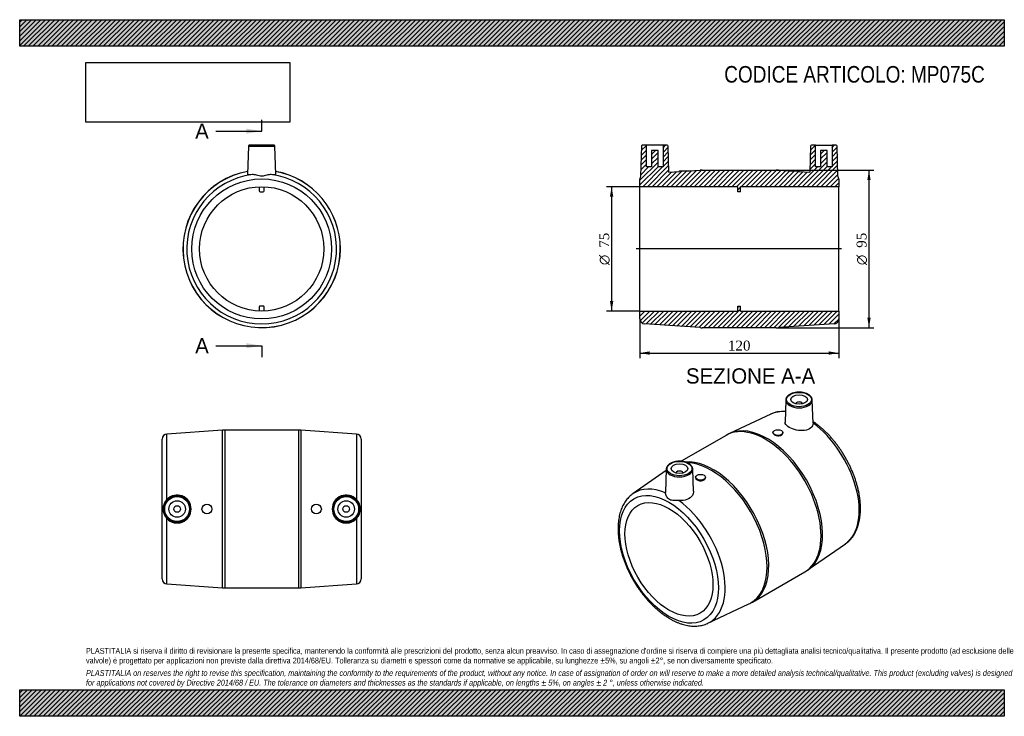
# Model space of a CAD drawing. Header units: millimetres. Extents: x 0 to 594, y 0 to 420.
import ezdxf
from ezdxf.enums import TextEntityAlignment as Align
from ezdxf.lldxf.tags import DXFTag

# ---------------------------------------------------------------- set-up
doc = ezdxf.new("R2010")
doc.units = ezdxf.units.MM
doc.header["$LTSCALE"] = 2
for name, color, linetype in [('Default', 7, 'Continuous'), ('DV4_Default', 7, 'Continuous'), ('MP075C', 7, 'Continuous')]:
    doc.layers.add(name, color=color, linetype=linetype)
doc.styles.add('SEACAD_Solid_Edge_ANSI', font='seans.ttf')
doc.styles.add('SEACAD_Solid_Edge_ANSI1_Symbols', font='semeca1.ttf')
doc.styles.add('SEACAD_Times_New_Roman', font='times.ttf')
tags = doc.linetypes.add('CENTER2', pattern=[28.575, 19.05, -3.175, 3.175, -3.175]).pattern_tags.tags
tags[10:11] = [DXFTag(74, 4), DXFTag(75, 0), DXFTag(340, '0'), DXFTag(46, 0.0), DXFTag(50, 0.0), DXFTag(44, 0.0), DXFTag(45, 0.0)]
tags[8:9] = [DXFTag(74, 4), DXFTag(75, 0), DXFTag(340, '0'), DXFTag(46, 0.0), DXFTag(50, 0.0), DXFTag(44, 0.0), DXFTag(45, 0.0)]
tags[6:7] = [DXFTag(74, 4), DXFTag(75, 0), DXFTag(340, '0'), DXFTag(46, 0.0), DXFTag(50, 0.0), DXFTag(44, 0.0), DXFTag(45, 0.0)]
tags[4:5] = [DXFTag(74, 4), DXFTag(75, 0), DXFTag(340, '0'), DXFTag(46, 0.0), DXFTag(50, 0.0), DXFTag(44, 0.0), DXFTag(45, 0.0)]
doc.dimstyles.new('ANSImm', dxfattribs={"dimtxt": 6, "dimasz": 6, "dimexe": 3, "dimexo": 0, "dimgap": 1.5, "dimtad": 1, "dimdsep": 46, "dimtxsty": 'SEACAD_Times_New_Roman', "dimblk1": '_SE_FILLED', "dimblk2": '_SE_FILLED', "dimsah": 1, "dimcen": 3, "dimazin": 0, "dimtfac": 0.85, "dimtdec": 3, "dimtofl": 0, "dimtmove": 0, "dimatfit": 3, "dimfxl": 1, "dimarcsym": 0})
picture_1 = doc.add_image_def('image1.jpg', size_in_pixel=(4302, 1260))

# ---------------------------------------------------------------- blocks, each defined once
blk = doc.blocks.new('SE')
at = {"layer": 'MP075C', "color": 7, "linetype": 'Continuous'}
for p, q in [((137.97, 343.82), (137.52, 326.62)), ((137.97, 343.82), (153.99, 343.82)), ((153.49, 344.3), (138.47, 344.3)), ((154.44, 326.63), (153.99, 343.82)), ((144.48, 319.27), (144.48, 316.77)), ((144.98, 316.27), (146.98, 316.27)), ((147.48, 316.77), (147.48, 319.27)), ((144.48, 246.83), (144.48, 244.33)), ((146.98, 247.33), (144.98, 247.33)), ((147.48, 244.33), (147.48, 246.83))]:
    blk.add_line(p, q, dxfattribs=at)
for radius in [42.2, 37.5]:
    blk.add_circle((145.98, 281.8), radius, dxfattribs=at)
for centre, radius, start, end in [((138.47, 343.8), 0.5, 90, 178.5), ((153.49, 343.8), 0.5, 1.5, 90), ((145.98, 281.8), 47.5, 100.20113, 360), ((145.98, 281.8), 47.45, 100.21251, 360), ((145.98, 281.8), 47.5, 0, 79.79887), ((145.98, 281.8), 47.45, 0, 79.78749), ((145.98, 281.8), 45.19, 97.32045, 82.67955), ((144.98, 316.77), 0.5, 180, 270), ((146.98, 316.77), 0.5, 270, 0), ((144.98, 246.83), 0.5, 90, 180), ((146.98, 246.83), 0.5, 0, 90)]:
    blk.add_arc(centre, radius, start, end, dxfattribs=at)
for points, knots in [([(140.22, 326.62), (138.97, 326.54), (138.1, 326.49), (137.59, 326.55), (137.52, 326.58), (137.52, 326.62)], [0, 0, 0, 0, 0.125, 0.125, 0.1716037, 0.1716037, 0.1716037, 0.1716037]), ([(151.74, 326.62), (150.94, 326.68), (150.03, 326.47), (148.1, 325.98), (147.06, 325.68), (144.92, 325.68), (143.86, 325.97), (141.93, 326.47), (141.02, 326.68), (140.22, 326.62)], [0, 0, 0, 0, 0.25, 0.25, 0.5, 0.5, 0.75, 0.75, 1, 1, 1, 1]), ([(154.44, 326.62), (154.44, 326.58), (154.37, 326.55), (153.87, 326.49), (152.98, 326.54), (151.74, 326.62)], [0.82847, 0.82847, 0.82847, 0.82847, 0.875, 0.875, 1, 1, 1, 1])]:
    blk.add_open_spline(points, degree=3, knots=knots, dxfattribs=at)
blk = doc.blocks.new('SE1')
at = {"layer": 'MP075C', "color": 7, "linetype": 'Continuous'}
for p, q in [((462.15, 190.68), (461.72, 177.28)), ((478.63, 176.64), (478.18, 190.68)), ((468.17, 188.38), (468.17, 188.35)), ((472.17, 188.35), (472.17, 188.38)), ((453.06, 182.21), (428.28, 170.51)), ((426.14, 169.39), (399.02, 153.73)), ((454.44, 171.07), (454.44, 170.92)), ((460.44, 170.69), (460.44, 171.07)), ((390.03, 149.04), (389.58, 134.99)), ((406.48, 135.68), (406.05, 149.04)), ((390, 148.12), (370.01, 134.25)), ((396.04, 146.74), (396.04, 146.7)), ((400.04, 146.7), (400.04, 146.74)), ((407.77, 144.12), (407.77, 143.74)), ((413.77, 143.98), (413.77, 144.12)), ((475.68, 88.41), (498.2, 104.02)), ((442.07, 68.89), (473.64, 87.12)), ((415.14, 56.07), (439.93, 67.77))]:
    blk.add_line(p, q, dxfattribs=at)
for centre, radius, start, end in [((461.82, 160.27), 23.6, 89.72881, 112.00269), ((435.98, 153.19), 18.94, 113.98962, 121.28711), ((465.27, 102.66), 17.65, 298.29877, 306.14999), ((432.09, 85.42), 19.29, 293.9422, 301.0984)]:
    blk.add_arc(centre, radius, start, end, dxfattribs=at)
for centre, major_axis, start_param, end_param in [((470.17, 190.59), (8.01, 0), 3.123075, 3.15385), ((470.17, 190.59), (8.01, 0), 3.15385, 6.283185), ((470.17, 190.59), (8.01, 0), 0, 0.018517), ((470.17, 188.38), (-2, 0), 3.112862, 6.283185), ((470.17, 188.38), (-2, 0), 0, 0.02873), ((474.55, 142.49), (22.59, -39.13), 2.762264, 3.093797), ((449.89, 128.25), (23.75, -41.14), 0, 3.141593), ((450.84, 128.8), (-23.73, 41.1), 3.189431, 6.23537), ((474.55, 142.49), (22.59, -39.13), 0.051847, 2.228429), ((418.32, 110.03), (-23.75, 41.14), 3.141524, 6.021981), ((398.04, 148.95), (8.01, 0), 3.123075, 3.15385), ((398.04, 148.95), (8.01, 0), 3.15385, 6.283185), ((417.36, 109.47), (23.73, -41.1), 0, 2.79822), ((398.04, 148.95), (8.01, 0), 0, 0.018517), ((398.04, 146.74), (2, 0), 0, 3.170323), ((398.04, 146.74), (2, 0), 6.254455, 6.283185), ((393.66, 95.79), (22.59, -39.13), 2.48396, 3.189388), ((393.66, 95.79), (22.59, -39.13), 3.189388, 3.193151), ((393.66, 95.79), (22.59, -39.13), -0.044879, 2.228429), ((474.55, 142.49), (22.59, -39.13), 0.047796, 0.051847), ((417.36, 109.47), (23.73, -41.1), 6.23539, 6.283185), ((393.66, 95.79), (22.59, -39.13), -6.330981, -6.328064)]:
    blk.add_ellipse(centre, major_axis=major_axis, ratio=0.57735, start_param=start_param, end_param=end_param, dxfattribs=at)
for centre, major_axis in [((470.17, 190.99), (-7.51, 0)), ((470.17, 190.99), (-5, 0)), ((457.44, 171.07), (-3, 0)), ((398.04, 149.35), (-7.51, 0)), ((398.04, 149.35), (5, 0)), ((410.77, 144.12), (3, 0)), ((391.68, 94.64), (21.1, -36.54)), ((391.68, 94.64), (18.75, -32.48))]:
    blk.add_ellipse(centre, major_axis=major_axis, ratio=0.57735, dxfattribs=at)
for points, knots in [([(478.17, 190.72), (478.17, 190.76), (478.18, 190.98), (478.08, 191.42), (477.86, 191.99), (477.53, 192.54), (477.09, 193.06), (476.55, 193.55), (475.91, 193.99), (475.19, 194.38), (474.39, 194.72), (473.53, 194.99), (472.62, 195.2), (471.68, 195.35), (470.71, 195.42), (469.74, 195.43), (468.78, 195.36), (467.83, 195.23), (466.92, 195.02), (466.05, 194.76), (465.24, 194.43), (464.51, 194.04), (463.85, 193.6), (463.29, 193.11), (462.82, 192.57), (462.47, 192), (462.25, 191.41), (462.15, 190.9), (462.16, 190.62), (462.17, 190.52)], [0, 0, 0, 0, 0.00664, 0.043836, 0.081085, 0.118771, 0.157083, 0.19597, 0.23524, 0.27469, 0.314166, 0.353598, 0.392973, 0.432297, 0.471586, 0.51086, 0.550142, 0.589446, 0.628794, 0.668209, 0.707711, 0.747313, 0.787008, 0.826738, 0.866346, 0.905599, 0.944245, 0.982172, 1, 1, 1, 1]), ([(478.63, 176.64), (478.66, 175.63), (478.2, 174.64), (476.43, 173.09), (475.08, 172.55), (472.01, 172.13), (470.26, 172.24), (466.97, 172.94), (465.41, 173.53), (463, 174.92), (462.19, 175.7), (461.77, 176.75), (461.72, 177.02), (461.73, 177.28)], [0.0038603, 0.0038603, 0.0038603, 0.0038603, 0.125, 0.125, 0.25, 0.25, 0.375, 0.375, 0.5, 0.5, 0.625, 0.625, 0.667633, 0.667633, 0.667633, 0.667633]), ([(498.3, 104.1), (498.68, 104.38), (499.36, 104.88), (500.42, 105.83), (501.42, 106.87), (502.34, 108.01), (503.2, 109.24), (503.98, 110.56), (504.68, 111.96), (505.3, 113.45), (505.84, 115.01), (506.29, 116.65), (506.66, 118.36), (506.94, 120.13), (507.13, 121.96), (507.24, 123.84), (507.26, 125.77), (507.19, 127.74), (507.03, 129.74), (506.79, 131.78), (506.46, 133.84), (506.05, 135.93), (505.55, 138.02), (504.98, 140.13), (504.33, 142.24), (503.6, 144.36), (502.8, 146.46), (501.92, 148.56), (500.98, 150.64), (499.96, 152.7), (498.89, 154.73), (497.75, 156.73), (496.55, 158.69), (495.29, 160.62), (493.98, 162.49), (492.62, 164.32), (491.21, 166.09), (489.77, 167.8), (488.28, 169.44), (486.75, 171.02), (485.19, 172.52), (483.6, 173.95), (481.98, 175.3), (480.36, 176.55), (479.19, 177.38), (478.63, 177.76), (478.59, 177.78)], [0, 0, 0, 0, 0.0200783, 0.0418713, 0.0637427, 0.0857315, 0.1078672, 0.1301678, 0.152639, 0.1752754, 0.1980621, 0.2209775, 0.2439968, 0.2670948, 0.2902479, 0.3134355, 0.3366411, 0.3598502, 0.3830523, 0.4062418, 0.4294153, 0.4525709, 0.4757082, 0.4988275, 0.52193, 0.5450172, 0.568091, 0.5911534, 0.6142068, 0.6372533, 0.6602955, 0.6833357, 0.7063763, 0.7294192, 0.7524667, 0.7755212, 0.7985853, 0.8216613, 0.8447516, 0.8678585, 0.8909841, 0.9141303, 0.9372986, 0.9604898, 0.983704, 0.9851768, 0.9851768, 0.9851768, 0.9851768]), ([(454.44, 170.92), (454.44, 170.92), (454.44, 170.91), (454.44, 170.5), (454.77, 170.09), (455.89, 169.46), (456.67, 169.24), (457.46, 169.19)], [0.7488891, 0.7488891, 0.7488891, 0.7488891, 0.75, 0.75, 0.875, 0.875, 1, 1, 1, 1]), ([(457.46, 169.19), (458.26, 169.14), (459.03, 169.27), (460.12, 169.82), (460.44, 170.25), (460.44, 170.69)], [0, 0, 0, 0, 0.125, 0.125, 0.2489726, 0.2489726, 0.2489726, 0.2489726]), ([(406.04, 149.08), (406.04, 149.12), (406.05, 149.34), (405.95, 149.78), (405.74, 150.35), (405.4, 150.9), (404.97, 151.42), (404.42, 151.91), (403.79, 152.35), (403.06, 152.74), (402.26, 153.08), (401.4, 153.35), (400.5, 153.56), (399.55, 153.71), (398.59, 153.78), (397.62, 153.78), (396.65, 153.72), (395.71, 153.58), (394.79, 153.38), (393.93, 153.12), (393.12, 152.79), (392.38, 152.4), (391.72, 151.96), (391.16, 151.47), (390.7, 150.93), (390.35, 150.36), (390.13, 149.77), (390.02, 149.26), (390.04, 148.98), (390.04, 148.88)], [0, 0, 0, 0, 0.00664, 0.043836, 0.081085, 0.118771, 0.157083, 0.19597, 0.23524, 0.27469, 0.314166, 0.353598, 0.392973, 0.432297, 0.471586, 0.51086, 0.550142, 0.589446, 0.628794, 0.668209, 0.707711, 0.747313, 0.787008, 0.826738, 0.866346, 0.905599, 0.944245, 0.982172, 1, 1, 1, 1]), ([(407.77, 143.74), (407.77, 143.28), (408.09, 142.83), (409.2, 142.19), (409.97, 142), (410.77, 142.01)], [0.7505525, 0.7505525, 0.7505525, 0.7505525, 0.875, 0.875, 1, 1, 1, 1]), ([(410.77, 142.01), (411.56, 142.02), (412.34, 142.23), (413.44, 142.96), (413.77, 143.47), (413.77, 143.97), (413.77, 143.98), (413.77, 143.98)], [0, 0, 0, 0, 0.125, 0.125, 0.25, 0.25, 0.2503953, 0.2503953, 0.2503953, 0.2503953]), ([(369.92, 134.19), (369.53, 133.9), (368.84, 133.4), (367.78, 132.45), (366.79, 131.41), (365.86, 130.26), (365.01, 129.04), (364.23, 127.72), (363.53, 126.31), (362.91, 124.83), (362.37, 123.27), (361.92, 121.63), (361.55, 119.92), (361.27, 118.15), (361.07, 116.32), (360.97, 114.44), (360.95, 112.51), (361.02, 110.54), (361.18, 108.54), (361.42, 106.5), (361.75, 104.44), (362.16, 102.35), (362.65, 100.25), (363.23, 98.15), (363.88, 96.03), (364.61, 93.92), (365.41, 91.81), (366.29, 89.72), (367.23, 87.64), (368.24, 85.58), (369.32, 83.55), (370.46, 81.55), (371.66, 79.59), (372.92, 77.66), (374.23, 75.79), (375.59, 73.96), (376.99, 72.19), (378.44, 70.48), (379.93, 68.84), (381.46, 67.26), (383.02, 65.76), (384.61, 64.33), (386.22, 62.99), (387.86, 61.72), (389.51, 60.55), (391.18, 59.47), (392.86, 58.48), (394.55, 57.59), (396.24, 56.81), (397.93, 56.12), (399.61, 55.55), (401.28, 55.08), (402.93, 54.72), (404.56, 54.48), (406.16, 54.35), (407.73, 54.34), (409.26, 54.44), (410.75, 54.65), (412.19, 54.97), (413.56, 55.4), (414.6, 55.8), (415.1, 56.06), (415.22, 56.12)], [0, 0, 0, 0, 0.014909, 0.030989, 0.047127, 0.063351, 0.079684, 0.096138, 0.112719, 0.129421, 0.146234, 0.163142, 0.180127, 0.197169, 0.214253, 0.231362, 0.248484, 0.265608, 0.282728, 0.299838, 0.316937, 0.334022, 0.351094, 0.368152, 0.385198, 0.402233, 0.419258, 0.436274, 0.453284, 0.470289, 0.48729, 0.504291, 0.521291, 0.538293, 0.555299, 0.572309, 0.589327, 0.606353, 0.62339, 0.64044, 0.657503, 0.674581, 0.691676, 0.708787, 0.725916, 0.743061, 0.76022, 0.777389, 0.794564, 0.811733, 0.828885, 0.846005, 0.863075, 0.880075, 0.896985, 0.913786, 0.930462, 0.947005, 0.963417, 0.979705, 0.995891, 1, 1, 1, 1]), ([(397.73, 130.03), (396.65, 130.1), (395.6, 130.07), (393.69, 130.14), (392.8, 130.24), (391.29, 131.11), (390.69, 131.87), (389.87, 133.37), (389.63, 134.15), (389.58, 134.73)], [0, 0, 0, 0, 0.25, 0.25, 0.5, 0.5, 0.75, 0.75, 1, 1, 1, 1]), ([(406.48, 135.68), (406.5, 134.84), (406.27, 133.99), (405.13, 132.16), (403.98, 131.26), (401.13, 130.15), (399.42, 129.93), (397.73, 130.03)], [0.6598987, 0.6598987, 0.6598987, 0.6598987, 0.75, 0.75, 0.875, 0.875, 1, 1, 1, 1])]:
    blk.add_open_spline(points, degree=3, knots=knots, dxfattribs=at)
blk.add_open_spline([(389.58, 134.73), (389.58, 134.82), (389.58, 134.9), (389.58, 134.99)], degree=3, dxfattribs=at)
blk = doc.blocks.new('SE2')
at = {"layer": 'MP075C', "color": 7, "linetype": 'Continuous'}
for p, q in [((122.31, 172.44), (88.78, 170.17)), ((122.31, 77.53), (122.31, 172.44)), ((123.66, 172.48), (123.66, 77.48)), ((168.31, 172.48), (123.66, 172.48)), ((168.31, 77.48), (168.31, 172.48)), ((169.65, 172.44), (169.65, 77.53)), ((203.18, 170.17), (169.65, 172.44)), ((85.98, 82.79), (85.98, 167.18)), ((88.78, 130.74), (88.78, 170.17)), ((203.18, 170.17), (203.18, 130.74)), ((205.98, 167.18), (205.98, 82.79)), ((88.78, 79.8), (88.78, 119.23)), ((203.18, 119.23), (203.18, 79.8)), ((88.78, 79.8), (122.31, 77.53)), ((123.66, 77.48), (168.31, 77.48)), ((169.65, 77.53), (203.18, 79.8))]:
    blk.add_line(p, q, dxfattribs=at)
for centre, radius in [((94.98, 124.98), 8.01), ((94.98, 124.98), 7.51), ((196.98, 124.98), 8.01), ((196.98, 124.98), 7.51), ((94.98, 124.98), 5), ((94.98, 124.98), 2), ((112.98, 124.98), 3), ((178.98, 124.98), 3), ((196.98, 124.98), 5), ((196.98, 124.98), 2)]:
    blk.add_circle(centre, radius, dxfattribs=at)
for centre, radius, start, end in [((123.66, 152.48), 20, 90, 93.86546), ((168.31, 152.48), 20, 86.13454, 90), ((88.98, 167.18), 3, 93.86546, 180), ((202.98, 167.18), 3, 0, 86.13454), ((94.9, 124.98), 8.41, 136.77615, 223.22385), ((94.96, 124.98), 8.45, 222.96311, 137.03689), ((197, 124.98), 8.45, 42.96311, 317.03689), ((197.06, 124.98), 8.41, 316.77615, 43.22385), ((88.98, 82.79), 3, 180, 266.13454), ((123.66, 97.48), 20, 266.13454, 270), ((168.31, 97.48), 20, 270, 273.86546), ((202.98, 82.79), 3, 273.86546, 0)]:
    blk.add_arc(centre, radius, start, end, dxfattribs=at)
blk = doc.blocks.new('SE4')
at = {"color": 7, "linetype": 'Continuous', "style": 'SEACAD_Solid_Edge_ANSI'}
blk.add_text('A', height=9.2, dxfattribs=at).set_placement((105.86, 357.38), align=Align.TOP_LEFT)
blk = doc.blocks.new('SE5')
at = {"color": 7, "linetype": 'Continuous', "style": 'SEACAD_Solid_Edge_ANSI'}
blk.add_text('A', height=9.2, dxfattribs=at).set_placement((105.86, 228.03), align=Align.TOP_LEFT)
blk = doc.blocks.new('SEANNOT_GROUP')
at = {"linetype": 'Continuous'}
blk.add_hatch(color=7, dxfattribs=at).paths.add_polyline_path([(136.78, 351.25), (145.98, 352.78), (136.78, 354.31)])
at = {"color": 7, "linetype": 'Continuous'}
blk.add_lwpolyline([(118.38, 352.78), (145.98, 352.78)], dxfattribs=at)
blk = doc.blocks.new('SEANNOT_GROUP1')
at = {"linetype": 'Continuous'}
blk.add_hatch(color=7, dxfattribs=at).paths.add_polyline_path([(136.78, 221.9), (145.98, 223.43), (136.78, 224.96)])
at = {"color": 7, "linetype": 'Continuous'}
blk.add_lwpolyline([(118.38, 223.43), (145.98, 223.43)], dxfattribs=at)
blk = doc.blocks.new('SE3')
at = {"layer": 'Default', "color": 7, "linetype": 'CENTER2'}
for p, q in [((145.98, 352.78), (145.98, 359.68)), ((145.98, 223.43), (145.98, 216.53))]:
    blk.add_line(p, q, dxfattribs=at)
at = {"layer": 'Default', "color": 7, "linetype": 'CENTER2', "const_width": 0.0001}
blk.add_lwpolyline([(145.98, 352.78), (145.98, 223.43)], dxfattribs=at)
at = {"layer": 'Default'}
for name in ['SE4', 'SEANNOT_GROUP', 'SE5', 'SEANNOT_GROUP1']:
    blk.add_blockref(name, (0, 0), dxfattribs=at)
blk = doc.blocks.new('SE6')
at = {"layer": 'MP075C', "linetype": 'Continuous'}
h = blk.add_hatch(dxfattribs=at)
h.set_pattern_fill('LINE', scale=0.62992, angle=45, style=0)
edge = h.paths.add_edge_path()
edge.add_line((456.43, 329.3), (411.78, 329.3))
edge.add_arc((411.78, 309.3), 20, 90, 93.86546)
edge.add_line((410.43, 329.26), (404.1, 328.83))
edge.add_line((404.1, 328.83), (404.1, 328.9))
edge.add_line((404.1, 328.9), (398.1, 328.9))
edge.add_line((398.1, 328.9), (398.1, 328.43))
edge.add_line((398.1, 328.43), (391.53, 327.98))
edge.add_line((391.53, 327.98), (391.12, 343.82))
edge.add_arc((390.62, 343.8), 0.5, 1.5, 90)
edge.add_line((390.62, 344.3), (388.1, 344.3))
edge.add_line((388.1, 344.3), (388.1, 331.3))
edge.add_line((388.1, 331.3), (385.1, 331.3))
edge.add_line((385.1, 331.3), (385.1, 341.1))
edge.add_line((385.1, 341.1), (381.1, 341.1))
edge.add_line((381.1, 341.1), (381.1, 331.3))
edge.add_line((381.1, 331.3), (378.1, 331.3))
edge.add_line((378.1, 331.3), (378.1, 344.3))
edge.add_line((378.1, 344.3), (375.59, 344.3))
edge.add_arc((375.59, 343.8), 0.5, 90, 178.5)
edge.add_line((375.09, 343.82), (374.62, 325.68))
edge.add_arc((377.1, 324), 3, 146.02278, 180)
edge.add_line((374.1, 324), (374.1, 319.3))
edge.add_line((374.1, 319.3), (433.3, 319.3))
edge.add_line((433.3, 319.3), (433.3, 316.27))
edge.add_line((433.3, 316.27), (434.9, 316.27))
edge.add_line((434.9, 316.27), (434.9, 319.3))
edge.add_line((434.9, 319.3), (494.1, 319.3))
edge.add_line((494.1, 319.3), (494.1, 324))
edge.add_arc((491.1, 324), 3, 0, 33.97722)
edge.add_line((493.59, 325.68), (493.12, 343.82))
edge.add_arc((492.62, 343.8), 0.5, 1.5, 90)
edge.add_line((492.62, 344.3), (490.1, 344.3))
edge.add_line((490.1, 344.3), (490.1, 331.3))
edge.add_line((490.1, 331.3), (487.1, 331.3))
edge.add_line((487.1, 331.3), (487.1, 341.1))
edge.add_line((487.1, 341.1), (483.1, 341.1))
edge.add_line((483.1, 341.1), (483.1, 331.3))
edge.add_line((483.1, 331.3), (480.1, 331.3))
edge.add_line((480.1, 331.3), (480.1, 344.3))
edge.add_line((480.1, 344.3), (477.59, 344.3))
edge.add_arc((477.59, 343.8), 0.5, 90, 178.5)
edge.add_line((477.09, 343.82), (476.68, 327.98))
edge.add_line((476.68, 327.98), (470.1, 328.43))
edge.add_line((470.1, 328.43), (470.1, 328.9))
edge.add_line((470.1, 328.9), (464.1, 328.9))
edge.add_line((464.1, 328.9), (464.1, 328.83))
edge.add_line((464.1, 328.83), (457.78, 329.26))
edge.add_arc((456.43, 309.3), 20, 86.13454, 90)
h = blk.add_hatch(dxfattribs=at)
h.set_pattern_fill('LINE', scale=0.62992, angle=45, style=0)
edge = h.paths.add_edge_path()
edge.add_line((457.78, 234.35), (491.31, 236.62))
edge.add_arc((491.1, 239.61), 3, 273.86546, 360)
edge.add_line((494.1, 239.61), (494.1, 244.3))
edge.add_line((494.1, 244.3), (434.9, 244.3))
edge.add_line((434.9, 244.3), (434.9, 247.33))
edge.add_line((434.9, 247.33), (433.3, 247.33))
edge.add_line((433.3, 247.33), (433.3, 244.3))
edge.add_line((433.3, 244.3), (374.1, 244.3))
edge.add_line((374.1, 244.3), (374.1, 239.61))
edge.add_arc((377.1, 239.61), 3, 180, 266.13454)
edge.add_line((376.9, 236.62), (410.43, 234.35))
edge.add_arc((411.78, 254.3), 20, 266.13454, 270)
edge.add_line((411.78, 234.3), (456.43, 234.3))
edge.add_arc((456.43, 254.3), 20, 270, 273.86546)
at = {"layer": 'DV4_Default', "color": 7, "linetype": 'CENTER2'}
blk.add_line((495.85, 281.8), (371.86, 281.8), dxfattribs=at)
at = {"layer": 'MP075C', "color": 7, "linetype": 'Continuous'}
for p, q in [((375.09, 343.82), (374.62, 325.68)), ((378.1, 344.3), (375.59, 344.3)), ((388.1, 344.3), (378.1, 344.3)), ((378.1, 331.3), (378.1, 344.3)), ((385.1, 341.1), (381.1, 341.1)), ((381.1, 341.1), (381.1, 331.3)), ((385.1, 331.3), (385.1, 341.1)), ((390.62, 344.3), (388.1, 344.3)), ((388.1, 344.3), (388.1, 331.3)), ((391.53, 327.98), (391.12, 343.82)), ((477.09, 343.82), (476.68, 327.98)), ((480.1, 344.3), (477.59, 344.3)), ((480.1, 344.3), (490.1, 344.3)), ((480.1, 331.3), (480.1, 344.3)), ((483.1, 341.1), (483.1, 331.3)), ((487.1, 341.1), (483.1, 341.1)), ((487.1, 331.3), (487.1, 341.1)), ((490.1, 344.3), (490.1, 331.3)), ((492.62, 344.3), (490.1, 344.3)), ((493.59, 325.68), (493.12, 343.82)), ((381.1, 331.3), (378.1, 331.3)), ((388.1, 331.3), (385.1, 331.3)), ((391.53, 327.98), (398.1, 328.43)), ((398.1, 328.9), (404.1, 328.9)), ((398.1, 328.43), (398.1, 328.9)), ((404.1, 328.83), (410.43, 329.26)), ((404.1, 328.9), (404.1, 328.83)), ((411.78, 329.3), (456.43, 329.3)), ((457.78, 329.26), (464.1, 328.83)), ((464.1, 328.83), (464.1, 328.9)), ((464.1, 328.9), (470.1, 328.9)), ((470.1, 328.9), (470.1, 328.43)), ((470.1, 328.43), (476.68, 327.98)), ((483.1, 331.3), (480.1, 331.3)), ((490.1, 331.3), (487.1, 331.3)), ((374.1, 319.3), (374.1, 324)), ((494.1, 324), (494.1, 319.3)), ((374.1, 244.3), (374.1, 319.3)), ((433.3, 319.3), (374.1, 319.3)), ((433.3, 316.27), (433.3, 319.3)), ((434.9, 316.27), (433.3, 316.27)), ((494.1, 319.3), (434.9, 319.3)), ((434.9, 316.27), (434.9, 319.3)), ((494.1, 244.3), (494.1, 319.3)), ((374.1, 239.61), (374.1, 244.3)), ((374.1, 244.3), (433.3, 244.3)), ((433.3, 244.3), (433.3, 247.33)), ((433.3, 247.33), (434.9, 247.33)), ((434.9, 244.3), (434.9, 247.33)), ((434.9, 244.3), (494.1, 244.3)), ((494.1, 244.3), (494.1, 239.61)), ((410.43, 234.35), (376.9, 236.62)), ((456.43, 234.3), (411.78, 234.3)), ((491.31, 236.62), (457.78, 234.35))]:
    blk.add_line(p, q, dxfattribs=at)
for centre, radius, start, end in [((375.59, 343.8), 0.5, 90, 178.5), ((390.62, 343.8), 0.5, 1.5, 90), ((477.59, 343.8), 0.5, 90, 178.5), ((492.62, 343.8), 0.5, 1.5, 90), ((411.78, 309.3), 20, 90, 93.86546), ((456.43, 309.3), 20, 86.13454, 90), ((377.1, 324), 3, 146.02278, 180), ((491.1, 324), 3, 0, 33.97722), ((377.1, 239.61), 3, 180, 266.13454), ((491.1, 239.61), 3, 273.86546, 0), ((411.78, 254.3), 20, 266.13454, 270), ((456.43, 254.3), 20, 270, 273.86546)]:
    blk.add_arc(centre, radius, start, end, dxfattribs=at)
blk = doc.blocks.new('GDimGGroup')
at = {"layer": 'Default', "linetype": 'Continuous'}
for points in [[(513.36, 323.3), (512.36, 329.3), (511.36, 323.3)], [(513.36, 240.3), (511.36, 240.3), (512.36, 234.3)]]:
    blk.add_hatch(color=7, dxfattribs=at).paths.add_polyline_path(points)
at = {"layer": 'Default', "color": 7, "linetype": 'Continuous'}
for p, q in [((456.43, 329.3), (515.36, 329.3)), ((512.36, 329.3), (512.36, 234.3)), ((456.43, 234.3), (515.36, 234.3))]:
    blk.add_line(p, q, dxfattribs=at)
for s, style, p in [('95', 'SEACAD_Times_New_Roman', (504.86, 282.48)), ('O', 'SEACAD_Solid_Edge_ANSI1_Symbols', (504.86, 272.03))]:
    blk.add_text(s, height=6, rotation=90, dxfattribs=dict(at, style=style)).set_placement(p, align=Align.TOP_LEFT)
blk = doc.blocks.new('DMBLK14')
at = {"layer": 'Default', "linetype": 'Continuous'}
for points in [[(380.1, 218.01), (380.1, 220.01), (374.1, 219.01)], [(488.1, 218.01), (494.1, 219.01), (488.1, 220.01)]]:
    blk.add_hatch(color=7, dxfattribs=at).paths.add_polyline_path(points)
at = {"layer": 'Default', "color": 7, "linetype": 'Continuous'}
for p, q in [((374.1, 239.61), (374.1, 216.01)), ((494.1, 239.61), (494.1, 216.01)), ((374.1, 219.01), (494.1, 219.01))]:
    blk.add_line(p, q, dxfattribs=at)
at = {"layer": 'Default', "color": 7, "linetype": 'Continuous', "style": 'SEACAD_Times_New_Roman'}
blk.add_text('120', height=6, dxfattribs=at).set_placement((427.28, 226.51), align=Align.TOP_LEFT)
blk = doc.blocks.new('_SE_FILLED')
at = {"color": 0}
blk.add_line((0, 0), (-1, 0), dxfattribs=at)
blk.add_solid([(0, 0), (-1, -0.1665), (-1, 0.1665), (0, 0)], dxfattribs=at)
blk = doc.blocks.new('GDimGGroup1')
at = {"layer": 'Default', "linetype": 'Continuous'}
for points in [[(356.1, 313.3), (358.1, 313.3), (357.1, 319.3)], [(356.1, 250.3), (357.1, 244.3), (358.1, 250.3)]]:
    blk.add_hatch(color=7, dxfattribs=at).paths.add_polyline_path(points)
at = {"layer": 'Default', "color": 7, "linetype": 'Continuous'}
for p, q in [((374.1, 319.3), (354.1, 319.3)), ((357.1, 319.3), (357.1, 244.3)), ((374.1, 244.3), (354.1, 244.3))]:
    blk.add_line(p, q, dxfattribs=at)
for s, style, p in [('75', 'SEACAD_Times_New_Roman', (349.6, 282.48)), ('O', 'SEACAD_Solid_Edge_ANSI1_Symbols', (349.6, 272.03))]:
    blk.add_text(s, height=6, rotation=90, dxfattribs=dict(at, style=style)).set_placement(p, align=Align.TOP_LEFT)

msp = doc.modelspace()

# ---------------------------------------------------------------- hatches: boundary and pattern name
at = {"layer": 'Default', "linetype": 'Continuous'}
h = msp.add_hatch(dxfattribs=at)
h.set_pattern_fill('LINE', scale=0.62992, angle=45, style=0)
h.paths.add_polyline_path([(594, 404), (594, 420), (0, 420), (0, 404)])
for points in [[(594, 404), (594, 420), (0, 420), (0, 404)], [(594, 0), (594, 16), (0, 16), (0, 0)]]:
    msp.add_hatch(color=7, dxfattribs=at).paths.add_polyline_path(points)
h = msp.add_hatch(dxfattribs=at)
h.set_pattern_fill('LINE', scale=0.62992, angle=45, style=0)
h.paths.add_polyline_path([(594, 0), (594, 16), (0, 16), (0, 0)])

# ---------------------------------------------------------------- linework, layer by layer
at = {"layer": 'Default', "color": 7, "linetype": 'Continuous'}
for p, q in [((0, 420), (594, 420)), ((0, 404), (0, 420)), ((594, 420), (594, 404)), ((594, 404), (0, 404)), ((0, 16), (594, 16)), ((0, 0), (0, 16)), ((594, 16), (594, 0)), ((594, 0), (0, 0))]:
    msp.add_line(p, q, dxfattribs=at)

# ---------------------------------------------------------------- block references
at = {"layer": 'Default'}
for name in ['SE3', 'SE', 'SE6', 'GDimGGroup', 'GDimGGroup1', 'SE1', 'SE2']:
    msp.add_blockref(name, (0, 0), dxfattribs=at)

# ---------------------------------------------------------------- texts
at = {"layer": 'Default', "color": 7, "linetype": 'Continuous', "style": 'SEACAD_Solid_Edge_ANSI'}
msp.add_text('SEZIONE A-A', height=9.2, dxfattribs=at).set_placement((401.946, 209.815), align=Align.TOP_LEFT)
at = {"layer": 'Default', "attachment_point": 1}
for s, insert, char_height, width in [('{\\fArial Narrow|b0||i0||c0|p34;\\C7;\\H10.;\\W1.;CODICE ARTICOLO: MP075C}', (425.04, 392.067), 10, 158.59919), ("{\\fArial Narrow|b0||i0||c0|p34;\\C7;\\H3.5;\\W1.;PLASTITALIA si riserva il diritto di revisionare la presente specifica, mantenendo la conformità alle prescrizioni del prodotto, senza alcun preavviso. In caso di assegnazione d'ordine si riserva di compiere una più dettagliata analisi tecnico/qualitativa. Il presente prodotto (ad esclusione delle \\P}{\\fArial Narrow|b0||i0||c0|p34;\\C7;\\H3.5;\\W1.;valvole) è progettato per applicazioni non previste dalla direttiva 2014/68/EU. Tolleranza su diametri e spessori come da normative se applicabile, su lunghezze ±5%, su angoli ±2°, se non diversamente specificato.\\P}{\\fArial Narrow|b0||i0||c0|p34;\\C7;\\H1.;\\W1.;   \\P}{\\fArial Narrow|b0||i1||c0|p34;\\C7;\\H3.5;\\W1.;PLASTITALIA on reserves the right to revise this specification, maintaining the conformity to the requirements of the product, without any notice. In case of assignation of order on will reserve to make a more detailed analysis technical/qualitative. This product (excluding valves) is designed \\P}{\\fArial Narrow|b0||i1||c0|p34;\\C7;\\H3.5;\\W1.;for applications not covered by Directive 2014/68 / EU. The tolerance on diameters and thicknesses as the standards if applicable, on lengths ± 5%, on angles ± 2 °, unless otherwise indicated.\\P}", (40, 41.205), 3.5, 514)]:
    msp.add_mtext(s, dxfattribs=dict(at, insert=insert, char_height=char_height, width=width))

# ---------------------------------------------------------------- dimensions: what is measured, and where the dimension line sits
at = {"layer": 'Default', "color": 7, "linetype": 'Continuous'}
dim = msp.add_linear_dim(base=(374.104, 219.015), p1=(374.104, 239.608), p2=(494.104, 239.608), angle=0, text='\\A1;<>', dimstyle='ANSImm', dxfattribs=at)
dim.commit()
dim.dimension.update_dxf_attribs({"geometry": 'DMBLK14', "text_midpoint": (434.104, 219.015), "dimtype": 161})

# ---------------------------------------------------------------- pictures from other files: only their frames are drawn
image = msp.add_image(picture_1, insert=(40, 358.206), size_in_units=(122.914, 36))
image.dxf.flags = 7

doc.saveas('drawing.dxf')
